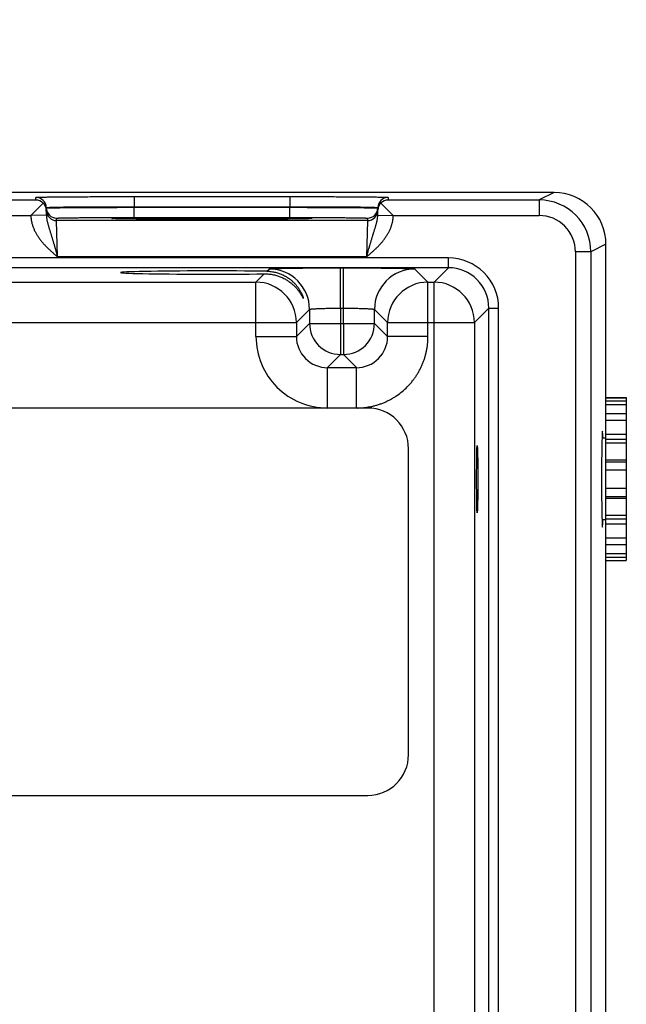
# Model space of a CAD drawing. Header units: inches. Extents: x 0 to 34, y 0 to 22.
# Tile 45 of 118: x 16.5 to 17.7, y 16.3 to 18.2. Entities that reach past the tile are written whole.
import ezdxf

# ---------------------------------------------------------------- set-up
doc = ezdxf.new("R2010")
doc.units = ezdxf.units.IN
doc.header["$LTSCALE"] = 1.87
doc.header["$MEASUREMENT"] = 0
doc.layers.get('0').update_dxf_attribs({"linetype": 'CONTINUOUS'})
doc.layers.add('DIMENSIONS', color=7, linetype='CONTINUOUS')
doc.styles.get("Standard").update_dxf_attribs({"font": 'txt', "width": 0.8})
doc.dimstyles.new('DIMSTYLE_1', dxfattribs={"dimtxt": 0.125, "dimasz": 0.18, "dimexe": 0.18, "dimexo": 0.0625, "dimgap": 0.09, "dimtad": 0, "dimtih": 1, "dimtoh": 1, "dimzin": 4, "dimdsep": 46, "dimtxsty": 'STANDARD', "dimblk": '_FILLED', "dimblk1": '_FILLED', "dimblk2": '_FILLED', "dimcen": 0.09, "dimadec": 0, "dimazin": 0, "dimtp": 0.01, "dimtm": 0.01, "dimtfac": 1, "dimtofl": 0, "dimtmove": 0, "dimatfit": 3, "dimldrblk": '_FILLED', "dimfxl": 1, "dimtolj": 1, "dimtzin": 4, "dimarcsym": 0})

# ---------------------------------------------------------------- blocks, each defined once
blk = doc.blocks.new('*D14')
at = {"layer": 'DIMENSIONS', "color": 2, "linetype": 'CONTINUOUS'}
blk.add_line((16.41, 16.2021), (16.41, 18.551), dxfattribs=at)
at = {"layer": 'DIMENSIONS', "color": 2, "linetype": 'CONTINUOUS', "insert": (16.3475, 18.6135), "char_height": 0.125, "width": 1.325, "attachment_point": 1, "rotation": 90, "line_spacing_factor": 0.9}
blk.add_mtext('10.71{\\Ftxt.shx;\\W1.000000;\\H0.125000; }[272.1]', dxfattribs=at)
blk = doc.blocks.new('_FILLED')
at = {"color": 0, "linetype": 'BYBLOCK'}
blk.add_solid([(0, 0), (-1, 0.174), (-1, -0.174)], dxfattribs=at)
blk = doc.blocks.new('*D19')
at = {"layer": 'DIMENSIONS', "color": 2, "linetype": 'CONTINUOUS'}
blk.add_line((16.5909, 16.0145), (18.469, 16.0145), dxfattribs=at)
at = {"layer": 'DIMENSIONS', "color": 2, "linetype": 'CONTINUOUS', "insert": (18.5315, 16.077), "char_height": 0.125, "width": 1.125, "attachment_point": 1, "line_spacing_factor": 0.9}
blk.add_mtext('1.85{\\Ftxt.shx;\\W1.000000;\\H0.125000; }[46.9]', dxfattribs=at)

msp = doc.modelspace()

# ---------------------------------------------------------------- linework, layer by layer
at = {"color": 7, "linetype": 'CONTINUOUS'}
for p, q in [((17.522, 17.8635), (8.5321, 17.8635)), ((16.5208, 17.8491), (16.5207, 17.8541)), ((16.7107, 17.8557), (17.0114, 17.8557)), ((16.7107, 17.8557), (16.7107, 17.8361)), ((17.0114, 17.8557), (17.0114, 17.8361)), ((17.2014, 17.8541), (17.2013, 17.8491)), ((17.522, 17.8635), (17.493, 17.8491)), ((16.2713, 17.8491), (16.5208, 17.8491)), ((16.5347, 17.8432), (16.511, 17.8191)), ((16.7107, 17.8361), (17.0114, 17.8361)), ((16.7107, 17.835), (16.7107, 17.8361)), ((16.7107, 17.835), (17.0114, 17.835)), ((16.7107, 17.8154), (16.7107, 17.835)), ((17.0114, 17.835), (17.0114, 17.8361)), ((17.0114, 17.8154), (17.0114, 17.835)), ((17.1873, 17.8432), (17.211, 17.8191)), ((17.2013, 17.8491), (17.493, 17.8491)), ((17.493, 17.8491), (17.493, 17.8191)), ((16.2811, 17.8191), (16.511, 17.8191)), ((16.541, 17.8197), (16.511, 17.8191)), ((16.541, 17.8197), (16.5407, 17.8344)), ((17.1811, 17.8197), (17.1814, 17.8344)), ((17.1811, 17.8197), (17.211, 17.8191)), ((17.2111, 17.8191), (17.493, 17.8191)), ((16.5608, 17.8094), (16.5607, 17.8141)), ((17.1613, 17.8094), (16.5608, 17.8094)), ((16.5624, 17.7394), (16.5608, 17.8094)), ((16.6696, 17.8133), (16.6673, 17.8135)), ((16.6701, 17.8133), (16.6699, 17.8133)), ((16.6704, 17.8132), (16.6701, 17.8133)), ((16.6708, 17.8132), (16.6704, 17.8132)), ((16.6713, 17.8132), (16.6708, 17.8132)), ((16.6722, 17.8131), (16.6713, 17.8132)), ((16.6734, 17.8131), (16.6722, 17.8131)), ((16.6753, 17.813), (16.6734, 17.8131)), ((16.6778, 17.813), (16.6753, 17.813)), ((16.681, 17.8129), (16.6778, 17.813)), ((16.6851, 17.8128), (16.681, 17.8129)), ((16.689, 17.8127), (16.6851, 17.8128)), ((16.6937, 17.8127), (16.689, 17.8127)), ((16.6994, 17.8126), (16.6937, 17.8127)), ((16.7066, 17.8125), (16.6994, 17.8126)), ((16.7157, 17.8124), (16.7066, 17.8125)), ((16.7107, 17.8154), (17.0114, 17.8154)), ((16.7233, 17.8123), (16.7157, 17.8124)), ((16.7322, 17.8123), (16.7233, 17.8123)), ((16.7417, 17.8122), (16.7322, 17.8123)), ((16.7516, 17.8121), (16.7417, 17.8122)), ((16.762, 17.8121), (16.7516, 17.8121)), ((16.7728, 17.812), (16.762, 17.8121)), ((16.7839, 17.812), (16.7728, 17.812)), ((16.7954, 17.8119), (16.7839, 17.812)), ((16.8072, 17.8119), (16.7954, 17.8119)), ((16.8191, 17.8119), (16.8072, 17.8119)), ((16.8312, 17.8118), (16.8191, 17.8119)), ((16.8435, 17.8118), (16.8312, 17.8118)), ((16.8558, 17.8118), (16.8435, 17.8118)), ((16.8682, 17.8118), (16.8558, 17.8118)), ((16.8805, 17.8118), (16.8682, 17.8118)), ((16.8927, 17.8118), (16.8805, 17.8118)), ((16.9048, 17.8119), (16.8927, 17.8118)), ((16.9167, 17.8119), (16.9048, 17.8119)), ((16.9285, 17.8119), (16.9167, 17.8119)), ((16.94, 17.812), (16.9285, 17.8119)), ((16.9507, 17.812), (16.94, 17.812)), ((16.9648, 17.8121), (16.9507, 17.812)), ((16.9766, 17.8122), (16.9648, 17.8121)), ((16.9862, 17.8122), (16.9766, 17.8122)), ((16.9945, 17.8123), (16.9862, 17.8122)), ((17.0037, 17.8124), (16.9945, 17.8123)), ((17.0113, 17.8125), (17.0037, 17.8124)), ((17.0178, 17.8125), (17.0113, 17.8125)), ((17.0235, 17.8126), (17.0178, 17.8125)), ((17.0295, 17.8127), (17.0235, 17.8126)), ((17.0346, 17.8128), (17.0295, 17.8127)), ((17.0388, 17.8128), (17.0346, 17.8128)), ((17.0423, 17.8129), (17.0388, 17.8128)), ((17.0452, 17.813), (17.0423, 17.8129)), ((17.0475, 17.8131), (17.0452, 17.813)), ((17.049, 17.8131), (17.0475, 17.8131)), ((17.0502, 17.8132), (17.049, 17.8131)), ((17.0509, 17.8132), (17.0502, 17.8132)), ((17.0515, 17.8132), (17.0509, 17.8132)), ((17.0518, 17.8132), (17.0515, 17.8132)), ((17.052, 17.8133), (17.0518, 17.8132)), ((17.0522, 17.8133), (17.052, 17.8133)), ((17.0524, 17.8133), (17.0522, 17.8133)), ((17.0525, 17.8133), (17.0524, 17.8133)), ((17.0547, 17.8135), (17.0525, 17.8133)), ((17.1613, 17.8094), (17.1597, 17.7394)), ((17.1614, 17.8141), (17.1613, 17.8094)), ((17.622, 17.7635), (17.593, 17.7491)), ((17.622, 14.4945), (17.622, 17.7635)), ((17.593, 17.7491), (17.563, 17.7491)), ((17.563, 17.7491), (17.563, 14.509)), ((17.593, 17.7491), (17.593, 14.509)), ((17.3177, 17.7372), (9.9195, 17.7372)), ((17.1597, 17.7394), (16.5624, 17.7394)), ((17.3177, 17.7182), (17.3177, 17.7372)), ((17.3177, 17.7182), (9.9195, 17.7182)), ((16.9459, 17.6904), (16.962, 17.7065)), ((16.967, 17.7115), (16.9713, 17.7158)), ((17.1093, 17.7181), (17.1148, 17.7181)), ((17.1093, 17.6401), (17.1093, 17.7181)), ((17.1148, 17.6401), (17.1148, 17.7181)), ((17.2528, 17.7158), (17.2782, 17.6904)), ((17.3177, 17.7182), (17.2899, 17.6904)), ((16.3482, 17.6904), (16.9459, 17.6904)), ((16.9459, 17.5854), (16.9459, 17.6904)), ((17.2782, 17.6904), (17.2899, 17.6904)), ((17.2782, 17.5854), (17.2782, 17.6904)), ((17.2899, 14.5677), (17.2899, 17.6904)), ((17.0493, 17.6378), (17.0239, 17.6124)), ((17.0493, 17.6378), (17.0493, 17.6107)), ((17.1093, 17.6401), (17.1148, 17.6401)), ((17.1093, 17.6401), (17.1093, 17.6107)), ((17.1148, 17.6107), (17.1148, 17.6401)), ((17.1748, 17.6378), (17.2002, 17.6124)), ((17.1748, 17.6107), (17.1748, 17.6378)), ((17.3957, 17.6402), (17.3679, 17.6124)), ((17.3957, 17.6402), (17.4147, 17.6402)), ((17.3957, 14.6178), (17.3957, 17.6402)), ((17.4147, 14.6178), (17.4147, 17.6402)), ((16.2702, 17.6124), (17.0239, 17.6124)), ((17.0239, 17.6124), (17.0239, 17.5854)), ((17.0493, 17.6107), (17.0239, 17.5854)), ((17.0493, 17.6107), (17.1748, 17.6107)), ((17.1093, 17.6107), (17.1093, 17.5508)), ((17.1148, 17.6107), (17.1148, 17.5508)), ((17.1748, 17.6107), (17.2002, 17.5854)), ((17.2002, 17.6124), (17.3679, 17.6124)), ((17.2002, 17.5854), (17.2002, 17.6124)), ((17.3679, 17.6124), (17.3679, 14.6457)), ((16.9459, 17.5854), (17.0239, 17.5854)), ((17.2782, 17.5854), (17.2002, 17.5854)), ((17.1093, 17.5508), (17.0839, 17.5254)), ((17.1093, 17.5508), (17.1148, 17.5508)), ((17.1148, 17.5508), (17.1402, 17.5254)), ((17.0839, 17.5254), (17.1402, 17.5254)), ((17.0839, 17.4474), (17.0839, 17.5254)), ((17.1402, 17.4474), (17.1402, 17.5254)), ((17.622, 17.4674), (17.6614, 17.4674)), ((17.622, 17.4672), (17.6614, 17.4672)), ((17.622, 17.461), (17.6614, 17.461)), ((17.6614, 17.4674), (17.6614, 17.1529)), ((17.1619, 17.4474), (10.0753, 17.4474)), ((17.622, 17.4541), (17.6614, 17.4541)), ((17.622, 17.4365), (17.6614, 17.4365)), ((17.622, 17.4238), (17.6614, 17.4238)), ((17.622, 17.3889), (17.6144, 17.3889)), ((17.622, 17.397), (17.6614, 17.397)), ((17.622, 17.3872), (17.6614, 17.3872)), ((17.622, 17.38), (17.6614, 17.38)), ((17.2407, 16.7781), (17.2407, 17.3687)), ((17.622, 17.3471), (17.6614, 17.3471)), ((17.622, 17.3437), (17.6614, 17.3437)), ((17.622, 17.3277), (17.6614, 17.3277)), ((17.622, 17.2928), (17.6614, 17.2928)), ((17.622, 17.2768), (17.6614, 17.2768)), ((17.622, 17.2734), (17.6614, 17.2734)), ((17.622, 17.2314), (17.6144, 17.2314)), ((17.622, 17.2406), (17.6614, 17.2406)), ((17.622, 17.2333), (17.6614, 17.2333)), ((17.622, 17.2235), (17.6614, 17.2235)), ((17.622, 17.1966), (17.6614, 17.1966)), ((17.622, 17.1839), (17.6614, 17.1839)), ((17.622, 17.1663), (17.6614, 17.1663)), ((17.622, 17.1594), (17.6614, 17.1594)), ((17.622, 17.1531), (17.6614, 17.1531)), ((17.622, 17.1529), (17.6614, 17.1529)), ((10.0753, 16.6994), (17.1619, 16.6994))]:
    msp.add_line(p, q, dxfattribs=at)
for points in [[(16.6699, 17.8133), (16.6697, 17.8133), (16.6697, 17.8133), (16.6696, 17.8133), (16.6696, 17.8133)], [(17.0525, 17.8133), (17.0525, 17.8133), (17.0525, 17.8133), (17.0525, 17.8133)]]:
    msp.add_lwpolyline(points, dxfattribs=at)
for centre, radius, start, end in [((16.5207, 17.8341), 0.02, 1.0012, 90.0013), ((17.2014, 17.8341), 0.02, 89.9987, 178.9988), ((17.522, 17.7635), 0.1, 0.0007, 90), ((16.5206, 17.8288), 0.0202, 45.4189, 89.3143), ((16.5211, 17.829), 0.0197, 1.0498, 46.2249), ((17.2009, 17.829), 0.0197, 133.7752, 178.9502), ((17.2015, 17.8288), 0.0202, 90.6857, 134.5811), ((17.493, 17.7491), 0.1, 0.003, 90), ((16.5607, 17.8341), 0.02, 181.0012, 270.0013), ((16.5608, 17.8294), 0.02, 181.2126, 270.0013), ((17.1613, 17.8294), 0.02, 269.9987, 358.7928), ((17.1614, 17.8341), 0.02, 269.9987, 358.9988), ((17.493, 17.7491), 0.07, 0.002, 90.0054), ((16.6743, 17.8962), 0.0831, 266.7304, 266.8794), ((17.0547, 17.7985), 0.015, 89.9998, 100.6378), ((17.0479, 17.8941), 0.0809, 273.1185, 273.2776), ((17.3177, 17.6402), 0.097, 359.9965, 90.0035), ((16.9713, 17.6377), 0.078, 0.0209, 89.9791), ((17.2528, 17.6377), 0.078, 90.0209, 179.9791), ((17.3177, 17.6402), 0.078, 359.9906, 90.0094), ((16.9459, 17.6124), 0.078, 0.0209, 89.9791), ((17.2782, 17.6124), 0.078, 90.0209, 179.9791), ((17.2898, 17.6124), 0.078, 0.0209, 89.9791), ((17.1093, 17.6108), 0.06, 180.0209, 269.9791), ((17.1148, 17.6108), 0.06, 270.0209, 359.9791), ((17.0839, 17.5854), 0.138, 179.9965, 270.0037), ((17.0839, 17.5853), 0.06, 179.9638, 270.0362), ((17.1402, 17.5853), 0.06, 269.9638, 0.0362), ((17.1619, 17.3687), 0.0787, 0, 90), ((17.1619, 16.7781), 0.0787, 270, 360)]:
    msp.add_arc(centre, radius, start, end, dxfattribs=at)
for centre, major_axis, start_param, end_param in [((16.861, 17.709), (0.1771, 0), 0.929285, 5.318993), ((17.6152, 17.3101), (0, 0.0925), -0.552498, 3.694091)]:
    msp.add_ellipse(centre, major_axis=major_axis, ratio=0.017455, start_param=start_param, end_param=end_param, dxfattribs=at)
msp.add_ellipse((17.3733, 17.3101), major_axis=(0, 0.065), ratio=0.017455, dxfattribs=at)
for points, knots in [([(16.5207, 17.8541), (16.5207, 17.8541), (16.5207, 17.8541), (16.5207, 17.8541), (16.5207, 17.8541), (16.5207, 17.8541), (16.5208, 17.8541), (16.5208, 17.8541), (16.5208, 17.8541), (16.5209, 17.8541), (16.521, 17.8542), (16.5211, 17.8542), (16.5212, 17.8542), (16.5214, 17.8542), (16.5217, 17.8542), (16.5222, 17.8543), (16.5228, 17.8543), (16.5235, 17.8544), (16.5244, 17.8544), (16.5254, 17.8544), (16.5264, 17.8545), (16.5276, 17.8545), (16.5289, 17.8546), (16.5303, 17.8546), (16.5318, 17.8546), (16.5335, 17.8547), (16.5358, 17.8547), (16.5391, 17.8548), (16.5433, 17.8549), (16.5478, 17.8549), (16.5528, 17.855), (16.5582, 17.8551), (16.5639, 17.8551), (16.57, 17.8552), (16.5764, 17.8552), (16.5832, 17.8553), (16.5928, 17.8554), (16.6055, 17.8555), (16.6214, 17.8555), (16.6382, 17.8556), (16.6557, 17.8557), (16.6737, 17.8557), (16.6921, 17.8557), (16.7045, 17.8557), (16.7107, 17.8557)], [0, 0, 0, 0, 0.000056, 0.000092, 0.000134, 0.000241, 0.000383, 0.000559, 0.000772, 0.001022, 0.001308, 0.001991, 0.002823, 0.003804, 0.004935, 0.007643, 0.010948, 0.014847, 0.019338, 0.02442, 0.030088, 0.03634, 0.043173, 0.050581, 0.058561, 0.067109, 0.076217, 0.096099, 0.118157, 0.142341, 0.168591, 0.196844, 0.227033, 0.259085, 0.292923, 0.328465, 0.365625, 0.44444, 0.528608, 0.617319, 0.709716, 0.80491, 0.901983, 1, 1, 1, 1]), ([(17.0114, 17.8557), (17.0176, 17.8557), (17.03, 17.8557), (17.0484, 17.8557), (17.0664, 17.8557), (17.0839, 17.8556), (17.1007, 17.8555), (17.1166, 17.8555), (17.1293, 17.8554), (17.1389, 17.8553), (17.1456, 17.8552), (17.1521, 17.8552), (17.1582, 17.8551), (17.1639, 17.8551), (17.1692, 17.855), (17.1742, 17.8549), (17.1788, 17.8549), (17.183, 17.8548), (17.1862, 17.8547), (17.1886, 17.8547), (17.1902, 17.8546), (17.1918, 17.8546), (17.1932, 17.8546), (17.1945, 17.8545), (17.1956, 17.8545), (17.1967, 17.8544), (17.1977, 17.8544), (17.1985, 17.8544), (17.1993, 17.8543), (17.1999, 17.8543), (17.2004, 17.8542), (17.2007, 17.8542), (17.2008, 17.8542), (17.201, 17.8542), (17.2011, 17.8542), (17.2012, 17.8541), (17.2012, 17.8541), (17.2013, 17.8541), (17.2013, 17.8541), (17.2013, 17.8541), (17.2013, 17.8541), (17.2014, 17.8541), (17.2014, 17.8541), (17.2014, 17.8541), (17.2014, 17.8541)], [0, 0, 0, 0, 0.098017, 0.19509, 0.290284, 0.382681, 0.471392, 0.55556, 0.634375, 0.671535, 0.707077, 0.740915, 0.772967, 0.803156, 0.831409, 0.857659, 0.881843, 0.903901, 0.923783, 0.932891, 0.941439, 0.949419, 0.956827, 0.96366, 0.969912, 0.97558, 0.980662, 0.985153, 0.989052, 0.992357, 0.995065, 0.996196, 0.997177, 0.998009, 0.998692, 0.998978, 0.999228, 0.999441, 0.999617, 0.999759, 0.999866, 0.999908, 0.999944, 1, 1, 1, 1]), ([(16.5407, 17.8344), (16.5407, 17.8344), (16.5407, 17.8344), (16.5407, 17.8345), (16.5407, 17.8345), (16.5408, 17.8345), (16.5408, 17.8345), (16.5408, 17.8345), (16.5409, 17.8345), (16.5409, 17.8345), (16.541, 17.8345), (16.5412, 17.8346), (16.5413, 17.8346), (16.5415, 17.8346), (16.5417, 17.8346), (16.542, 17.8347), (16.5423, 17.8347), (16.5427, 17.8347), (16.5432, 17.8348), (16.544, 17.8348), (16.5449, 17.8349), (16.5458, 17.8349), (16.5469, 17.8349), (16.548, 17.835), (16.5493, 17.835), (16.5512, 17.8351), (16.5538, 17.8352), (16.5571, 17.8353), (16.5609, 17.8353), (16.565, 17.8354), (16.5694, 17.8355), (16.5742, 17.8356), (16.5794, 17.8356), (16.5848, 17.8357), (16.5906, 17.8357), (16.5966, 17.8358), (16.6052, 17.8359), (16.6165, 17.8359), (16.6308, 17.836), (16.6458, 17.8361), (16.6615, 17.8361), (16.6776, 17.8361), (16.6941, 17.8361), (16.7051, 17.8361), (16.7107, 17.8361)], [0, 0, 0, 0, 0.000074, 0.000165, 0.000283, 0.000432, 0.000615, 0.000833, 0.001086, 0.001376, 0.002065, 0.002902, 0.003887, 0.005021, 0.006303, 0.007733, 0.009313, 0.011041, 0.014942, 0.019435, 0.024517, 0.030186, 0.036439, 0.043271, 0.050679, 0.058658, 0.076312, 0.096191, 0.118246, 0.142426, 0.168672, 0.196922, 0.227107, 0.259155, 0.292989, 0.328526, 0.365683, 0.44449, 0.52865, 0.617353, 0.709742, 0.804928, 0.901992, 1, 1, 1, 1]), ([(16.5407, 17.8337), (16.5407, 17.8337), (16.5407, 17.8337), (16.5407, 17.8337), (16.5407, 17.8337), (16.5408, 17.8337), (16.5408, 17.8337), (16.5408, 17.8337), (16.5408, 17.8337), (16.5409, 17.8337), (16.5409, 17.8338), (16.541, 17.8338), (16.5412, 17.8338), (16.5414, 17.8338), (16.5415, 17.8338), (16.5418, 17.8338), (16.542, 17.8338), (16.5423, 17.8338), (16.5427, 17.8339), (16.5433, 17.8339), (16.544, 17.8339), (16.5449, 17.8339), (16.5458, 17.8339), (16.5469, 17.834), (16.5481, 17.834), (16.5493, 17.834), (16.5507, 17.834), (16.5521, 17.8341), (16.5543, 17.8341), (16.5572, 17.8342), (16.5609, 17.8342), (16.565, 17.8342), (16.5695, 17.8343), (16.5743, 17.8343), (16.5794, 17.8344), (16.5848, 17.8344), (16.5906, 17.8345), (16.5966, 17.8345), (16.6052, 17.8346), (16.6165, 17.8347), (16.6308, 17.8347), (16.6458, 17.8348), (16.6615, 17.8349), (16.6776, 17.8349), (16.6941, 17.835), (16.7051, 17.835), (16.7107, 17.835)], [0, 0, 0, 0, 0.000039, 0.000068, 0.000105, 0.000205, 0.000341, 0.000513, 0.000722, 0.000969, 0.001252, 0.001932, 0.002761, 0.00374, 0.004868, 0.006146, 0.007574, 0.009151, 0.010876, 0.014774, 0.019265, 0.024346, 0.030014, 0.036267, 0.0431, 0.050509, 0.05849, 0.067038, 0.076148, 0.096032, 0.118094, 0.14228, 0.168533, 0.19679, 0.226982, 0.259037, 0.292878, 0.328423, 0.365586, 0.444407, 0.528581, 0.617296, 0.709699, 0.804898, 0.901977, 1, 1, 1, 1]), ([(17.0114, 17.8361), (17.017, 17.8361), (17.028, 17.8361), (17.0445, 17.8361), (17.0606, 17.8361), (17.0763, 17.8361), (17.0913, 17.836), (17.1056, 17.8359), (17.1169, 17.8359), (17.1255, 17.8358), (17.1315, 17.8357), (17.1373, 17.8357), (17.1427, 17.8356), (17.1478, 17.8356), (17.1526, 17.8355), (17.1571, 17.8354), (17.1612, 17.8353), (17.1649, 17.8353), (17.1683, 17.8352), (17.1709, 17.8351), (17.1728, 17.835), (17.174, 17.835), (17.1752, 17.8349), (17.1763, 17.8349), (17.1772, 17.8349), (17.1781, 17.8348), (17.1788, 17.8348), (17.1794, 17.8347), (17.1798, 17.8347), (17.1801, 17.8347), (17.1803, 17.8346), (17.1805, 17.8346), (17.1807, 17.8346), (17.1809, 17.8346), (17.181, 17.8345), (17.1811, 17.8345), (17.1812, 17.8345), (17.1813, 17.8345), (17.1813, 17.8345), (17.1813, 17.8345), (17.1813, 17.8345), (17.1814, 17.8345), (17.1814, 17.8344), (17.1814, 17.8344), (17.1814, 17.8344)], [0, 0, 0, 0, 0.098008, 0.195072, 0.290258, 0.382647, 0.47135, 0.55551, 0.634317, 0.671474, 0.707011, 0.740845, 0.772893, 0.803078, 0.831328, 0.857574, 0.881754, 0.903809, 0.923688, 0.941342, 0.949321, 0.956729, 0.963561, 0.969814, 0.975483, 0.980565, 0.985058, 0.988959, 0.990687, 0.992267, 0.993697, 0.994979, 0.996113, 0.997098, 0.997935, 0.998624, 0.998914, 0.999167, 0.999385, 0.999568, 0.999717, 0.999835, 0.999926, 1, 1, 1, 1]), ([(17.0114, 17.835), (17.0169, 17.835), (17.028, 17.835), (17.0444, 17.8349), (17.0606, 17.8349), (17.0762, 17.8348), (17.0913, 17.8347), (17.1055, 17.8347), (17.1169, 17.8346), (17.1255, 17.8345), (17.1315, 17.8345), (17.1372, 17.8344), (17.1427, 17.8344), (17.1478, 17.8343), (17.1526, 17.8343), (17.1571, 17.8342), (17.1612, 17.8342), (17.1649, 17.8342), (17.1678, 17.8341), (17.1699, 17.8341), (17.1714, 17.834), (17.1728, 17.834), (17.174, 17.834), (17.1752, 17.834), (17.1762, 17.8339), (17.1772, 17.8339), (17.1781, 17.8339), (17.1788, 17.8339), (17.1794, 17.8339), (17.1798, 17.8338), (17.1801, 17.8338), (17.1803, 17.8338), (17.1805, 17.8338), (17.1807, 17.8338), (17.1809, 17.8338), (17.181, 17.8338), (17.1811, 17.8338), (17.1812, 17.8337), (17.1812, 17.8337), (17.1813, 17.8337), (17.1813, 17.8337), (17.1813, 17.8337), (17.1813, 17.8337), (17.1813, 17.8337), (17.1814, 17.8337), (17.1814, 17.8337), (17.1814, 17.8337)], [0, 0, 0, 0, 0.098023, 0.195102, 0.290301, 0.382704, 0.471419, 0.555593, 0.634414, 0.671577, 0.707122, 0.740963, 0.773018, 0.80321, 0.831467, 0.85772, 0.881906, 0.903968, 0.923852, 0.932962, 0.94151, 0.949491, 0.9569, 0.963733, 0.969986, 0.975654, 0.980735, 0.985226, 0.989124, 0.990849, 0.992426, 0.993854, 0.995132, 0.99626, 0.997239, 0.998068, 0.998748, 0.999031, 0.999278, 0.999487, 0.999659, 0.999795, 0.999895, 0.999932, 0.999961, 1, 1, 1, 1]), ([(16.511, 17.8191), (16.511, 17.8185), (16.511, 17.8175), (16.5111, 17.816), (16.5112, 17.8145), (16.5114, 17.8129), (16.5116, 17.8114), (16.5119, 17.8094), (16.5122, 17.8074), (16.5127, 17.8054), (16.5132, 17.8034), (16.5141, 17.8), (16.5158, 17.7952), (16.5182, 17.7896), (16.5211, 17.7841), (16.5238, 17.7798), (16.5261, 17.7764), (16.5278, 17.7739), (16.5297, 17.7715), (16.5316, 17.7691), (16.5336, 17.7668), (16.5356, 17.7645), (16.5377, 17.7622), (16.5398, 17.76), (16.542, 17.7579), (16.5449, 17.755), (16.5486, 17.7515), (16.5531, 17.7474), (16.5577, 17.7434), (16.5608, 17.7407), (16.5624, 17.7394)], [0, 0, 0, 0, 0.015626, 0.031252, 0.046878, 0.062505, 0.078131, 0.093757, 0.125007, 0.140633, 0.156259, 0.18751, 0.249998, 0.312489, 0.374982, 0.437477, 0.468728, 0.499979, 0.531231, 0.562483, 0.593734, 0.624986, 0.656238, 0.687489, 0.718741, 0.749993, 0.812494, 0.874996, 0.937498, 1, 1, 1, 1]), ([(16.541, 17.8197), (16.541, 17.818), (16.5412, 17.8155), (16.5417, 17.8122), (16.5421, 17.8097), (16.5426, 17.8073), (16.5432, 17.8049), (16.5438, 17.8025), (16.5445, 17.8002), (16.5452, 17.7978), (16.5459, 17.7955), (16.5466, 17.7931), (16.5474, 17.7907), (16.5481, 17.7883), (16.5489, 17.7859), (16.5496, 17.7835), (16.5504, 17.7811), (16.5511, 17.7786), (16.5519, 17.7761), (16.5527, 17.7736), (16.5534, 17.7711), (16.5542, 17.7685), (16.5549, 17.766), (16.5557, 17.7634), (16.5563, 17.7612), (16.5568, 17.7594), (16.5572, 17.7581), (16.5575, 17.7568), (16.5583, 17.7541), (16.559, 17.7515), (16.5598, 17.7488), (16.5602, 17.7475), (16.5605, 17.7461), (16.561, 17.7443), (16.5616, 17.7421), (16.5621, 17.7403), (16.5624, 17.7394)], [0, 0, 0, 0, 0.06052, 0.090457, 0.120221, 0.149857, 0.179404, 0.208909, 0.238413, 0.267957, 0.297579, 0.327318, 0.357202, 0.387262, 0.41752, 0.447999, 0.478715, 0.509675, 0.540886, 0.572356, 0.604084, 0.636059, 0.668276, 0.700724, 0.73339, 0.749798, 0.766254, 0.782754, 0.799297, 0.865833, 0.882544, 0.899278, 0.916033, 0.932805, 0.966389, 1, 1, 1, 1]), ([(17.1597, 17.7394), (17.16, 17.7403), (17.1604, 17.7421), (17.1611, 17.7443), (17.1616, 17.7461), (17.1621, 17.7479), (17.1629, 17.751), (17.1638, 17.7541), (17.1645, 17.7568), (17.1649, 17.7581), (17.1653, 17.7594), (17.1658, 17.7612), (17.1664, 17.7634), (17.1672, 17.766), (17.1679, 17.7685), (17.1687, 17.7711), (17.1694, 17.7736), (17.1702, 17.7761), (17.1709, 17.7786), (17.1716, 17.7807), (17.1721, 17.7823), (17.1726, 17.7839), (17.1732, 17.7859), (17.174, 17.7883), (17.1747, 17.7907), (17.1755, 17.7931), (17.1762, 17.7955), (17.1769, 17.7978), (17.1776, 17.8002), (17.1782, 17.8025), (17.1789, 17.8049), (17.1794, 17.8073), (17.18, 17.8097), (17.1804, 17.8122), (17.1809, 17.8155), (17.1811, 17.818), (17.1811, 17.8197)], [0, 0, 0, 0, 0.033611, 0.067195, 0.083967, 0.100722, 0.134167, 0.200703, 0.217246, 0.233746, 0.250202, 0.26661, 0.299276, 0.331724, 0.363941, 0.395916, 0.427644, 0.459114, 0.490325, 0.521285, 0.536673, 0.552001, 0.58248, 0.612738, 0.642798, 0.672682, 0.702421, 0.732043, 0.761587, 0.791091, 0.820596, 0.850143, 0.879779, 0.909543, 0.93948, 1, 1, 1, 1]), ([(17.1597, 17.7394), (17.1613, 17.7407), (17.1643, 17.7434), (17.1689, 17.7474), (17.1735, 17.7515), (17.1772, 17.755), (17.1801, 17.7579), (17.1823, 17.76), (17.1844, 17.7622), (17.1865, 17.7645), (17.1885, 17.7668), (17.1905, 17.7691), (17.1924, 17.7715), (17.1942, 17.7739), (17.196, 17.7764), (17.1983, 17.7798), (17.201, 17.7841), (17.2038, 17.7896), (17.2063, 17.7952), (17.208, 17.8), (17.2089, 17.8034), (17.2094, 17.8054), (17.2098, 17.8074), (17.2102, 17.8094), (17.2105, 17.8114), (17.2107, 17.8129), (17.2109, 17.8145), (17.211, 17.816), (17.2111, 17.8175), (17.2111, 17.8185), (17.2111, 17.8191)], [0, 0, 0, 0, 0.062502, 0.125004, 0.187506, 0.250007, 0.281259, 0.312511, 0.343762, 0.375014, 0.406266, 0.437517, 0.468769, 0.500021, 0.531272, 0.562523, 0.625018, 0.687511, 0.750002, 0.81249, 0.843741, 0.859367, 0.874993, 0.906243, 0.921869, 0.937495, 0.953122, 0.968748, 0.984374, 1, 1, 1, 1]), ([(16.5607, 17.8141), (16.5607, 17.8141), (16.5607, 17.8141), (16.5607, 17.8141), (16.5607, 17.8141), (16.5608, 17.8141), (16.5608, 17.8141), (16.5608, 17.8141), (16.5609, 17.8141), (16.5609, 17.8141), (16.561, 17.8141), (16.5611, 17.8142), (16.5613, 17.8142), (16.5615, 17.8142), (16.5619, 17.8142), (16.5624, 17.8142), (16.563, 17.8143), (16.5636, 17.8143), (16.5644, 17.8143), (16.5652, 17.8144), (16.5662, 17.8144), (16.5672, 17.8144), (16.5683, 17.8145), (16.57, 17.8145), (16.5722, 17.8146), (16.5752, 17.8146), (16.5785, 17.8147), (16.5821, 17.8147), (16.5861, 17.8148), (16.5903, 17.8148), (16.5948, 17.8149), (16.5996, 17.8149), (16.6047, 17.815), (16.61, 17.815), (16.6176, 17.8151), (16.6276, 17.8151), (16.6402, 17.8152), (16.6535, 17.8153), (16.6673, 17.8153), (16.6815, 17.8153), (16.696, 17.8154), (16.7058, 17.8154), (16.7107, 17.8154)], [0, 0, 0, 0, 0.00013, 0.00018, 0.000238, 0.000379, 0.000556, 0.000768, 0.001018, 0.001304, 0.001987, 0.002819, 0.003801, 0.004931, 0.007639, 0.010944, 0.014843, 0.019334, 0.024416, 0.030084, 0.036337, 0.043169, 0.050578, 0.058558, 0.076214, 0.096095, 0.118154, 0.142337, 0.168588, 0.196841, 0.22703, 0.259082, 0.29292, 0.328462, 0.365623, 0.444438, 0.528607, 0.617317, 0.709715, 0.804909, 0.901983, 1, 1, 1, 1]), ([(16.6673, 17.8135), (16.6673, 17.8135), (16.6673, 17.8135), (16.6673, 17.8135), (16.6674, 17.8135), (16.6674, 17.8135), (16.6674, 17.8136), (16.6674, 17.8136), (16.6675, 17.8136), (16.6675, 17.8136), (16.6676, 17.8136), (16.6677, 17.8136), (16.6679, 17.8136), (16.6681, 17.8137), (16.6684, 17.8137), (16.6688, 17.8137), (16.6695, 17.8138), (16.6702, 17.8138), (16.6711, 17.8138), (16.6721, 17.8139), (16.6732, 17.8139), (16.6744, 17.814), (16.6757, 17.814), (16.6771, 17.814), (16.6787, 17.8141), (16.6803, 17.8141), (16.6828, 17.8142), (16.6861, 17.8142), (16.6903, 17.8143), (16.695, 17.8144), (16.7001, 17.8145), (16.7056, 17.8145), (16.7114, 17.8146), (16.7176, 17.8147), (16.7242, 17.8147), (16.731, 17.8148), (16.7408, 17.8148), (16.7538, 17.8149), (16.77, 17.815), (16.7871, 17.8151), (16.805, 17.8151), (16.8234, 17.8152), (16.8421, 17.8152), (16.861, 17.8152), (16.88, 17.8152), (16.8987, 17.8152), (16.9171, 17.8151), (16.9349, 17.8151), (16.9521, 17.815), (16.9683, 17.8149), (16.9812, 17.8148), (16.991, 17.8148), (16.9979, 17.8147), (17.0045, 17.8147), (17.0107, 17.8146), (17.0165, 17.8145), (17.022, 17.8145), (17.0271, 17.8144), (17.0317, 17.8143), (17.036, 17.8142), (17.0393, 17.8142), (17.0417, 17.8141), (17.0434, 17.8141), (17.0449, 17.814), (17.0464, 17.814), (17.0477, 17.814), (17.0489, 17.8139), (17.05, 17.8139), (17.051, 17.8138), (17.0519, 17.8138), (17.0526, 17.8138), (17.0533, 17.8137), (17.0537, 17.8137), (17.054, 17.8137), (17.0542, 17.8136), (17.0544, 17.8136), (17.0545, 17.8136), (17.0546, 17.8136), (17.0546, 17.8136), (17.0547, 17.8136), (17.0547, 17.8136), (17.0547, 17.8135), (17.0547, 17.8135), (17.0547, 17.8135), (17.0547, 17.8135), (17.0547, 17.8135), (17.0547, 17.8135)], [0, 0, 0, 0, 0.000028, 0.000046, 0.000067, 0.000121, 0.000191, 0.00028, 0.000386, 0.000511, 0.000654, 0.000996, 0.001412, 0.001903, 0.002469, 0.003824, 0.005476, 0.007427, 0.009674, 0.012215, 0.015051, 0.018178, 0.021595, 0.025301, 0.029292, 0.033567, 0.038123, 0.048066, 0.059098, 0.071192, 0.084318, 0.098447, 0.113543, 0.129569, 0.146489, 0.16426, 0.18284, 0.222246, 0.264327, 0.308678, 0.354872, 0.402465, 0.450996, 0.5, 0.549004, 0.597535, 0.645128, 0.691322, 0.735673, 0.777754, 0.81716, 0.83574, 0.853511, 0.870431, 0.886457, 0.901553, 0.915682, 0.928808, 0.940902, 0.951934, 0.961877, 0.966433, 0.970708, 0.974699, 0.978405, 0.981822, 0.984949, 0.987785, 0.990326, 0.992573, 0.994524, 0.996176, 0.997531, 0.998097, 0.998588, 0.999004, 0.999346, 0.999489, 0.999614, 0.99972, 0.999809, 0.999879, 0.999933, 0.999954, 0.999972, 1, 1, 1, 1]), ([(17.0523, 17.8132), (17.0521, 17.8132), (17.0516, 17.8132), (17.0504, 17.8132), (17.0487, 17.8131), (17.0465, 17.813), (17.0438, 17.813), (17.0409, 17.8129), (17.0375, 17.8128), (17.0338, 17.8128), (17.0283, 17.8127), (17.0205, 17.8126), (17.0103, 17.8124), (16.9989, 17.8123), (16.9864, 17.8122), (16.973, 17.8121), (16.9534, 17.812), (16.9273, 17.8119), (16.8947, 17.8118), (16.861, 17.8118), (16.8274, 17.8118), (16.7948, 17.8119), (16.7687, 17.812), (16.7491, 17.8121), (16.7357, 17.8122), (16.7232, 17.8123), (16.7118, 17.8124), (16.7016, 17.8126), (16.6938, 17.8127), (16.6882, 17.8128), (16.6846, 17.8128), (16.6812, 17.8129), (16.6782, 17.813), (16.6756, 17.813), (16.6733, 17.8131), (16.6717, 17.8132), (16.6705, 17.8132), (16.67, 17.8132), (16.6698, 17.8132)], [0, 0, 0, 0, 0.001889, 0.004021, 0.009006, 0.014947, 0.021832, 0.029647, 0.038378, 0.048007, 0.058516, 0.08209, 0.108916, 0.138787, 0.171468, 0.206708, 0.24423, 0.324939, 0.411089, 0.500002, 0.588914, 0.675064, 0.755773, 0.793295, 0.828534, 0.861216, 0.891086, 0.917912, 0.941486, 0.951994, 0.961623, 0.970354, 0.978169, 0.985053, 0.990994, 0.995979, 0.998111, 1, 1, 1, 1]), ([(17.0114, 17.8154), (17.0163, 17.8154), (17.026, 17.8154), (17.0406, 17.8153), (17.0548, 17.8153), (17.0686, 17.8153), (17.0819, 17.8152), (17.0945, 17.8151), (17.1045, 17.8151), (17.112, 17.815), (17.1174, 17.815), (17.1224, 17.8149), (17.1272, 17.8149), (17.1318, 17.8148), (17.136, 17.8148), (17.1399, 17.8147), (17.1436, 17.8147), (17.1469, 17.8146), (17.1498, 17.8146), (17.1521, 17.8145), (17.1538, 17.8145), (17.1549, 17.8144), (17.1559, 17.8144), (17.1568, 17.8144), (17.1577, 17.8143), (17.1585, 17.8143), (17.1591, 17.8143), (17.1597, 17.8142), (17.1602, 17.8142), (17.1606, 17.8142), (17.1608, 17.8142), (17.1609, 17.8142), (17.1611, 17.8141), (17.1612, 17.8141), (17.1612, 17.8141), (17.1613, 17.8141), (17.1613, 17.8141), (17.1613, 17.8141), (17.1613, 17.8141), (17.1613, 17.8141), (17.1614, 17.8141), (17.1614, 17.8141), (17.1614, 17.8141)], [0, 0, 0, 0, 0.098017, 0.195091, 0.290285, 0.382683, 0.471393, 0.555562, 0.634377, 0.671538, 0.70708, 0.740918, 0.77297, 0.803159, 0.831412, 0.857663, 0.881846, 0.903905, 0.923786, 0.941442, 0.949422, 0.956831, 0.963663, 0.969916, 0.975584, 0.980666, 0.985157, 0.989056, 0.992361, 0.995069, 0.996199, 0.997181, 0.998013, 0.998696, 0.998982, 0.999232, 0.999444, 0.999621, 0.999762, 0.99982, 0.99987, 1, 1, 1, 1]), ([(16.962, 17.7065), (16.9635, 17.7065), (16.9665, 17.7065), (16.9709, 17.7062), (16.9752, 17.7056), (16.9794, 17.7049), (16.9834, 17.7039), (16.9885, 17.7025), (16.9945, 17.7003), (17.0013, 17.6971), (17.0074, 17.6934), (17.0129, 17.6895), (17.0171, 17.6859), (17.0202, 17.683), (17.0223, 17.6808), (17.0243, 17.6786), (17.0261, 17.6764), (17.0278, 17.6742), (17.0294, 17.6721), (17.0308, 17.67), (17.0319, 17.6682), (17.0327, 17.6669), (17.0333, 17.666), (17.0338, 17.665), (17.0343, 17.6642), (17.0348, 17.6633), (17.0352, 17.6626), (17.0356, 17.6618), (17.0359, 17.6613), (17.0361, 17.6609), (17.0363, 17.6606), (17.0364, 17.6603), (17.0365, 17.6601), (17.0367, 17.6599), (17.0368, 17.6597), (17.0369, 17.6595), (17.037, 17.6594), (17.037, 17.6592), (17.0371, 17.6592), (17.0371, 17.6591), (17.0372, 17.6591), (17.0372, 17.6591), (17.0372, 17.659), (17.0372, 17.659), (17.0373, 17.659), (17.0373, 17.659), (17.0373, 17.659), (17.0373, 17.6591), (17.0373, 17.6591), (17.0373, 17.6591), (17.0373, 17.6591), (17.0373, 17.6592)], [0, 0, 0, 0, 0.048093, 0.095091, 0.141009, 0.185866, 0.229688, 0.272501, 0.3552, 0.434225, 0.509783, 0.582024, 0.651013, 0.684282, 0.716702, 0.748235, 0.778826, 0.808398, 0.836844, 0.86402, 0.889735, 0.901969, 0.913737, 0.924997, 0.935698, 0.945787, 0.955203, 0.963879, 0.971744, 0.975349, 0.978724, 0.981859, 0.984745, 0.987372, 0.989733, 0.99182, 0.993626, 0.995146, 0.996377, 0.996884, 0.99732, 0.997686, 0.997986, 0.998225, 0.998416, 0.998584, 0.998762, 0.99898, 0.999254, 0.999593, 1, 1, 1, 1]), ([(16.967, 17.7115), (16.9685, 17.7115), (16.9713, 17.7114), (16.9755, 17.711), (16.9795, 17.7103), (16.9835, 17.7095), (16.9873, 17.7085), (16.9909, 17.7073), (16.9944, 17.706), (16.9988, 17.704), (17.004, 17.7013), (17.0098, 17.6976), (17.0149, 17.6935), (17.0195, 17.6892), (17.0229, 17.6854), (17.0254, 17.6824), (17.0271, 17.6801), (17.0287, 17.6778), (17.0301, 17.6755), (17.0315, 17.6733), (17.0326, 17.6711), (17.0337, 17.669), (17.0346, 17.667), (17.0353, 17.6654), (17.0358, 17.6642), (17.0361, 17.6633), (17.0364, 17.6626), (17.0366, 17.6618), (17.0368, 17.6612), (17.037, 17.6606), (17.0371, 17.6602), (17.0372, 17.6599), (17.0372, 17.6597), (17.0373, 17.6595), (17.0373, 17.6594), (17.0373, 17.6593), (17.0373, 17.6592), (17.0373, 17.6592)], [0, 0, 0, 0, 0.045855, 0.09065, 0.134413, 0.177176, 0.218973, 0.25984, 0.299815, 0.338935, 0.414725, 0.487482, 0.557395, 0.624572, 0.689013, 0.720173, 0.750576, 0.780168, 0.808872, 0.836587, 0.863176, 0.888457, 0.912195, 0.934085, 0.944221, 0.953744, 0.962593, 0.970702, 0.978001, 0.984418, 0.989885, 0.992242, 0.994337, 0.996164, 0.997719, 0.998998, 1, 1, 1, 1]), ([(16.9713, 17.7158), (16.9713, 17.7158), (16.9713, 17.7158), (16.9713, 17.7158), (16.9714, 17.7158), (16.9715, 17.7158), (16.9716, 17.7159), (16.9717, 17.7159), (16.9719, 17.7159), (16.9722, 17.716), (16.9726, 17.7161), (16.9731, 17.7161), (16.9737, 17.7162), (16.9744, 17.7162), (16.9751, 17.7163), (16.9759, 17.7163), (16.9768, 17.7164), (16.9782, 17.7165), (16.9801, 17.7166), (16.9826, 17.7167), (16.9854, 17.7168), (16.9884, 17.7169), (16.9918, 17.717), (16.9955, 17.7171), (16.9994, 17.7172), (17.0035, 17.7173), (17.008, 17.7174), (17.0143, 17.7175), (17.0228, 17.7176), (17.0336, 17.7177), (17.0451, 17.7179), (17.0572, 17.718), (17.0698, 17.718), (17.0827, 17.7181), (17.0959, 17.7181), (17.1048, 17.7181), (17.1093, 17.7181)], [0, 0, 0, 0, 0.000163, 0.000356, 0.000838, 0.001454, 0.002211, 0.003109, 0.004151, 0.006666, 0.009759, 0.013431, 0.01768, 0.022505, 0.027903, 0.033872, 0.040409, 0.047509, 0.063386, 0.081466, 0.101706, 0.124061, 0.148477, 0.174898, 0.203262, 0.233501, 0.265545, 0.299319, 0.371734, 0.450065, 0.533574, 0.621476, 0.712942, 0.807113, 0.9031, 1, 1, 1, 1]), ([(17.1148, 17.7181), (17.1193, 17.7181), (17.1282, 17.7181), (17.1414, 17.7181), (17.1543, 17.718), (17.1669, 17.718), (17.179, 17.7179), (17.1905, 17.7177), (17.2013, 17.7176), (17.2098, 17.7175), (17.2161, 17.7174), (17.2206, 17.7173), (17.2247, 17.7172), (17.2286, 17.7171), (17.2323, 17.717), (17.2357, 17.7169), (17.2387, 17.7168), (17.2415, 17.7167), (17.244, 17.7166), (17.2459, 17.7165), (17.2473, 17.7164), (17.2482, 17.7163), (17.249, 17.7163), (17.2497, 17.7162), (17.2504, 17.7162), (17.251, 17.7161), (17.2515, 17.7161), (17.2519, 17.716), (17.2522, 17.7159), (17.2524, 17.7159), (17.2525, 17.7159), (17.2526, 17.7158), (17.2527, 17.7158), (17.2528, 17.7158), (17.2528, 17.7158), (17.2528, 17.7158), (17.2528, 17.7158)], [0, 0, 0, 0, 0.0969, 0.192887, 0.287058, 0.378524, 0.466426, 0.549935, 0.628266, 0.700681, 0.734455, 0.766499, 0.796738, 0.825102, 0.851523, 0.875939, 0.898294, 0.918534, 0.936614, 0.952491, 0.959591, 0.966128, 0.972097, 0.977495, 0.98232, 0.986569, 0.990241, 0.993334, 0.995849, 0.996891, 0.997789, 0.998546, 0.999162, 0.999644, 0.999837, 1, 1, 1, 1]), ([(17.0493, 17.6378), (17.0493, 17.6378), (17.0493, 17.6378), (17.0494, 17.6379), (17.0494, 17.6379), (17.0494, 17.6379), (17.0495, 17.638), (17.0497, 17.638), (17.0499, 17.6381), (17.0501, 17.6381), (17.0503, 17.6382), (17.0506, 17.6382), (17.0509, 17.6383), (17.0514, 17.6384), (17.0521, 17.6385), (17.0531, 17.6386), (17.0542, 17.6387), (17.0554, 17.6388), (17.0567, 17.6389), (17.0582, 17.639), (17.0604, 17.6391), (17.0634, 17.6393), (17.0673, 17.6395), (17.0717, 17.6396), (17.0764, 17.6397), (17.0813, 17.6399), (17.0866, 17.64), (17.0921, 17.64), (17.0977, 17.6401), (17.1035, 17.6401), (17.1073, 17.6401), (17.1093, 17.6401)], [0, 0, 0, 0, 0.001207, 0.001961, 0.002833, 0.003829, 0.004956, 0.00761, 0.010815, 0.014577, 0.018901, 0.023788, 0.029238, 0.035251, 0.048954, 0.064874, 0.082978, 0.103228, 0.125578, 0.149979, 0.176374, 0.234899, 0.300612, 0.3729, 0.451087, 0.53444, 0.622177, 0.713473, 0.807469, 0.903279, 1, 1, 1, 1]), ([(17.1148, 17.6401), (17.1168, 17.6401), (17.1206, 17.6401), (17.1264, 17.6401), (17.132, 17.64), (17.1375, 17.64), (17.1427, 17.6399), (17.1477, 17.6397), (17.1524, 17.6396), (17.1568, 17.6395), (17.1607, 17.6393), (17.1637, 17.6391), (17.1659, 17.639), (17.1674, 17.6389), (17.1687, 17.6388), (17.1699, 17.6387), (17.171, 17.6386), (17.172, 17.6385), (17.1727, 17.6384), (17.1732, 17.6383), (17.1735, 17.6382), (17.1738, 17.6382), (17.174, 17.6381), (17.1742, 17.6381), (17.1744, 17.638), (17.1746, 17.638), (17.1746, 17.6379), (17.1747, 17.6379), (17.1747, 17.6379), (17.1748, 17.6378), (17.1748, 17.6378), (17.1748, 17.6378)], [0, 0, 0, 0, 0.096721, 0.192531, 0.286527, 0.377823, 0.46556, 0.548913, 0.6271, 0.699388, 0.765101, 0.823626, 0.850021, 0.874422, 0.896772, 0.917022, 0.935126, 0.951046, 0.964749, 0.970762, 0.976212, 0.981099, 0.985423, 0.989185, 0.99239, 0.995044, 0.996171, 0.997167, 0.998039, 0.998793, 1, 1, 1, 1]), ([(17.1414, 17.4474), (17.142, 17.4474), (17.1431, 17.4474), (17.1448, 17.4475), (17.1465, 17.4475), (17.1482, 17.4476), (17.1499, 17.4477), (17.1521, 17.4479), (17.1549, 17.4482), (17.1582, 17.4486), (17.1616, 17.4491), (17.1649, 17.4496), (17.1693, 17.4505), (17.1748, 17.4517), (17.1812, 17.4536), (17.1876, 17.4557), (17.1939, 17.4582), (17.2, 17.461), (17.206, 17.464), (17.2119, 17.4674), (17.2194, 17.4723), (17.2284, 17.479), (17.2367, 17.4866), (17.2429, 17.4931), (17.2472, 17.4982), (17.2514, 17.5036), (17.2552, 17.5091), (17.2588, 17.5148), (17.2621, 17.5207), (17.2651, 17.5267), (17.2678, 17.5328), (17.2703, 17.5391), (17.2724, 17.5455), (17.2741, 17.552), (17.2756, 17.5586), (17.2768, 17.5652), (17.2776, 17.5719), (17.2781, 17.5786), (17.2782, 17.5831), (17.2782, 17.5854)], [0, 0, 0, 0, 0.007813, 0.015627, 0.02344, 0.031254, 0.039067, 0.046881, 0.062507, 0.078134, 0.09376, 0.109387, 0.125014, 0.156264, 0.187515, 0.218766, 0.250017, 0.281268, 0.312519, 0.343769, 0.37502, 0.437503, 0.499986, 0.531237, 0.562488, 0.593739, 0.62499, 0.656241, 0.687492, 0.718742, 0.749993, 0.781244, 0.812495, 0.843746, 0.874997, 0.906247, 0.937498, 0.968749, 1, 1, 1, 1])]:
    msp.add_open_spline(points, degree=3, knots=knots, dxfattribs=at)

# ---------------------------------------------------------------- dimensions: what is measured, and where the dimension line sits
at = {"layer": 'DIMENSIONS', "color": 2, "linetype": 'CONTINUOUS'}
for feature_location, offset, dtype, origin, picture, middle in [((16.41, 16.2021), (0, 2.3489), 1, (5.6991, 16.1396), '*D14', (16.41, 19.276)), ((16.5909, 16.0145), (1.8782, 0), 0, (16.5284, 17.8626), '*D19', (19.094, 16.0145))]:
    dim = msp.add_ordinate_dim(feature_location=feature_location, offset=offset, dtype=dtype, origin=origin, dimstyle='DIMSTYLE_1', dxfattribs=at)
    dim.commit()
    dim.dimension.update_dxf_attribs({"geometry": picture, "text_midpoint": middle})

doc.saveas('drawing.dxf')
